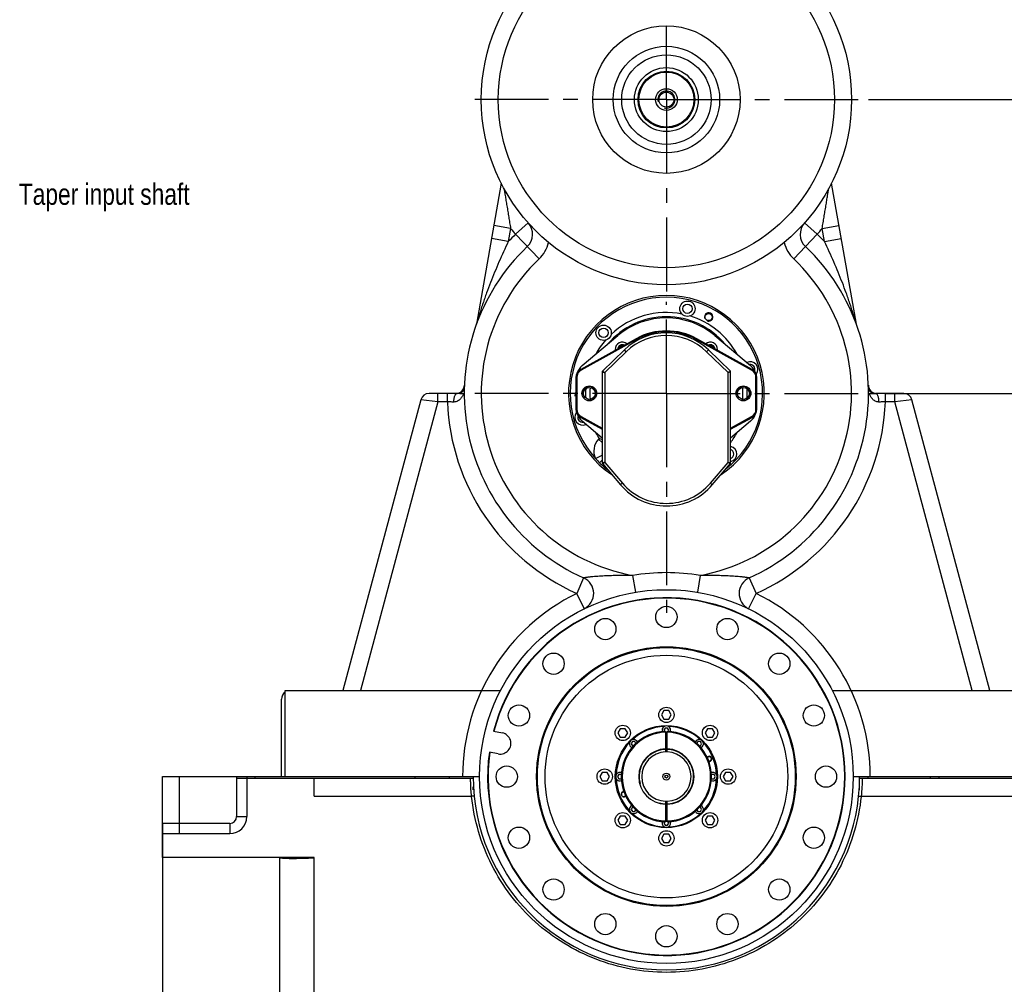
# Model space of a CAD drawing. Header units: millimetres. Extents: x 8 to 412, y 8 to 288.
# Tile 13 of 15: x 217 to 333, y 118 to 231. Entities that reach past the tile are written whole.
import ezdxf

# ---------------------------------------------------------------- set-up
doc = ezdxf.new("R2010")
doc.units = ezdxf.units.MM
doc.header["$LTSCALE"] = 23.1
doc.linetypes.add('CENTER', pattern=[0.6, 0.375, -0.075, 0.075, -0.075])
doc.layers.get('0').update_dxf_attribs({"linetype": 'CONTINUOUS'})
for name, color, linetype in [('02___PRT_ALL_AXES', 7, 'CONTINUOUS'), ('3_ALL_AXES', 7, 'CONTINUOUS'), ('CHAMFER', 7, 'CONTINUOUS'), ('DEFAULT_1', 7, 'CENTER'), ('ROUND', 7, 'CONTINUOUS')]:
    doc.layers.add(name, color=color, linetype=linetype)
doc.styles.get("Standard").update_dxf_attribs({"font": 'txt', "width": 0.8})
doc.dimstyles.new('DIMSTYLE_2', dxfattribs={"dimtxt": 2.5, "dimasz": 3.5, "dimexe": 2, "dimexo": 0, "dimtad": 1, "dimdec": 3, "dimlfac": 10, "dimdsep": 46, "dimtxsty": 'Standard', "dimblk": '_FILLED', "dimblk1": '_FILLED', "dimblk2": '_FILLED', "dimcen": 0, "dimclrt": 5, "dimadec": 3, "dimazin": 2, "dimtp": 0.8, "dimtm": 0.8, "dimtfac": 1, "dimtdec": 3, "dimtofl": 0, "dimtmove": 0, "dimatfit": 3, "dimldrblk": '_FILLED', "dimfxl": 1, "dimtolj": 1, "dimarcsym": 0})
doc.dimstyles.new('DIMSTYLE_3', dxfattribs={"dimtxt": 2.5, "dimasz": 3.5, "dimexe": 2, "dimexo": 0, "dimtad": 1, "dimdec": 3, "dimlfac": 10, "dimdsep": 46, "dimtxsty": 'Standard', "dimblk": '_FILLED', "dimblk1": '_FILLED', "dimblk2": '_FILLED', "dimcen": 0, "dimclrt": 5, "dimadec": 3, "dimazin": 2, "dimtp": 1.2, "dimtm": 1.2, "dimtfac": 1, "dimtdec": 3, "dimtofl": 0, "dimtmove": 0, "dimatfit": 3, "dimldrblk": '_FILLED', "dimfxl": 1, "dimtolj": 1, "dimarcsym": 0})
doc.dimstyles.new('DIMSTYLE_4', dxfattribs={"dimtxt": 2.5, "dimasz": 3.5, "dimexe": 2, "dimexo": 0, "dimtad": 1, "dimdec": 3, "dimlfac": 10, "dimdsep": 46, "dimtxsty": 'Standard', "dimblk": '_FILLED', "dimblk1": '_FILLED', "dimblk2": '_FILLED', "dimcen": 0, "dimclrt": 5, "dimadec": 3, "dimazin": 2, "dimtp": 0.5, "dimtm": 0.5, "dimtfac": 1, "dimtdec": 3, "dimtofl": 0, "dimtmove": 0, "dimatfit": 3, "dimldrblk": '_FILLED', "dimfxl": 1, "dimtolj": 1, "dimarcsym": 0})

# ---------------------------------------------------------------- blocks, each defined once
blk = doc.blocks.new('_FILLED')
at = {"color": 0, "linetype": 'ByBlock'}
blk.add_solid([(0, 0), (-1, 0.214), (-1, -0.214)], dxfattribs=at)
blk = doc.blocks.new('*D4')
at = {"color": 2, "linetype": 'Continuous', "transparency": 16777216}
for p, q in [((234.14, 136.4), (234.14, 78.84)), ((352.54, 136.4), (352.54, 78.84)), ((234.14, 80.84), (293.34, 80.84)), ((352.54, 80.84), (293.34, 80.84))]:
    blk.add_line(p, q, dxfattribs=at)
at = {"color": 2, "linetype": 'Continuous', "transparency": 16777216, "xscale": 3.5, "yscale": 3.5, "zscale": 3.5, "rotation": 180}
blk.add_blockref('_FILLED', (234.14, 80.84), dxfattribs=at)
at = {"color": 2, "linetype": 'Continuous', "transparency": 16777216, "xscale": 3.5, "yscale": 3.5, "zscale": 3.5}
blk.add_blockref('_FILLED', (352.54, 80.84), dxfattribs=at)
at = {"color": 5, "linetype": 'Continuous', "transparency": 16777216, "insert": (295.47, 83.96), "char_height": 2.5, "width": 8, "attachment_point": 2, "line_spacing_factor": 0.9}
blk.add_mtext('1184', dxfattribs=at)
blk = doc.blocks.new('*D5')
at = {"color": 2, "linetype": 'Continuous', "transparency": 16777216}
for p, q in [((302.91, 260.9), (375.3, 260.9)), ((373.3, 260.9), (373.3, 177.25)), ((373.3, 93.6), (373.3, 177.25)), ((312.32, 93.6), (375.3, 93.6))]:
    blk.add_line(p, q, dxfattribs=at)
at = {"color": 2, "linetype": 'Continuous', "transparency": 16777216, "xscale": 3.5, "yscale": 3.5, "zscale": 3.5}
for p, rotation in [((373.3, 260.9), 90), ((373.3, 93.6), 270)]:
    blk.add_blockref('_FILLED', p, dxfattribs=dict(at, rotation=rotation))
at = {"color": 5, "linetype": 'Continuous', "transparency": 16777216, "insert": (370.18, 188.27), "char_height": 2.5, "width": 8, "attachment_point": 2, "rotation": 90, "line_spacing_factor": 0.9}
blk.add_mtext('1673', dxfattribs=at)
blk = doc.blocks.new('*D6')
at = {"color": 2, "linetype": 'Continuous', "transparency": 16777216}
for p, q in [((319.09, 186.9), (360.46, 186.9)), ((358.46, 186.9), (358.46, 164.4)), ((358.46, 141.9), (358.46, 164.4)), ((350.54, 141.9), (360.46, 141.9))]:
    blk.add_line(p, q, dxfattribs=at)
at = {"color": 2, "linetype": 'Continuous', "transparency": 16777216, "xscale": 3.5, "yscale": 3.5, "zscale": 3.5}
for p, rotation in [((358.46, 186.9), 90), ((358.46, 141.9), 270)]:
    blk.add_blockref('_FILLED', p, dxfattribs=dict(at, rotation=rotation))
at = {"color": 5, "linetype": 'Continuous', "transparency": 16777216, "insert": (355.33, 167.3), "char_height": 2.5, "width": 6, "attachment_point": 2, "rotation": 90, "line_spacing_factor": 0.9}
blk.add_mtext('450', dxfattribs=at)
blk = doc.blocks.new('*D7')
at = {"color": 2, "linetype": 'Continuous', "transparency": 16777216}
for p, q in [((317.09, 221.4), (360.44, 221.4)), ((358.44, 221.4), (358.44, 204.15)), ((358.44, 186.9), (358.44, 204.15)), ((319.09, 186.9), (360.44, 186.9))]:
    blk.add_line(p, q, dxfattribs=at)
at = {"color": 2, "linetype": 'Continuous', "transparency": 16777216, "xscale": 3.5, "yscale": 3.5, "zscale": 3.5}
for p, rotation in [((358.44, 221.4), 90), ((358.44, 186.9), 270)]:
    blk.add_blockref('_FILLED', p, dxfattribs=dict(at, rotation=rotation))
at = {"color": 5, "linetype": 'Continuous', "transparency": 16777216, "insert": (355.32, 207.82), "char_height": 2.5, "width": 6, "attachment_point": 2, "rotation": 90, "line_spacing_factor": 0.9}
blk.add_mtext('345', dxfattribs=at)
blk = doc.blocks.new('*D9')
at = {"color": 2, "linetype": 'Continuous', "transparency": 16777216}
for p, q in [((349.04, 132.4), (362.16, 132.4)), ((360.16, 132.4), (360.16, 113)), ((360.16, 93.6), (360.16, 113)), ((312.32, 93.6), (362.16, 93.6))]:
    blk.add_line(p, q, dxfattribs=at)
at = {"color": 2, "linetype": 'Continuous', "transparency": 16777216, "xscale": 3.5, "yscale": 3.5, "zscale": 3.5}
for p, rotation in [((360.16, 132.4), 90), ((360.16, 93.6), 270)]:
    blk.add_blockref('_FILLED', p, dxfattribs=dict(at, rotation=rotation))
at = {"color": 5, "linetype": 'Continuous', "transparency": 16777216, "insert": (357.03, 116.17), "char_height": 2.5, "width": 6, "attachment_point": 2, "rotation": 90, "line_spacing_factor": 0.9}
blk.add_mtext('388', dxfattribs=at)

msp = doc.modelspace()

# ---------------------------------------------------------------- linework, layer by layer
at = {"color": 7, "linetype": 'Continuous'}
for p, q in [((273.9357, 211.57084), (271.0185, 195.02657)), ((315.6539, 195.02657), (312.7367, 211.57084)), ((275.03193, 206.27032), (273.06231, 206.61761)), ((275.03193, 206.27032), (274.76166, 204.73752)), ((275.61781, 205.58838), (277.10989, 206.92019)), ((309.56252, 206.92019), (311.05459, 205.58838)), ((311.64047, 206.27032), (313.61009, 206.61761)), ((311.91075, 204.73752), (311.64047, 206.27032)), ((274.76166, 204.73752), (272.79204, 205.08482)), ((275.61781, 205.58838), (278.37018, 202.68589)), ((308.30222, 202.68589), (311.05459, 205.58838)), ((311.91075, 204.73752), (313.88036, 205.08482)), ((268.7471, 186.9036), (265.45496, 186.9036)), ((266.49023, 185.9036), (266.49023, 186.9036)), ((267.60563, 185.9036), (267.60563, 186.9036)), ((269.05958, 186.9036), (269.5862, 186.9036)), ((317.0862, 186.9036), (317.61282, 186.9036)), ((321.21745, 186.9036), (317.9253, 186.9036)), ((319.06678, 185.9036), (319.06678, 186.9036)), ((320.18217, 185.9036), (320.18217, 186.9036)), ((264.48903, 186.16242), (255.3362, 152.0036)), ((266.49023, 185.9036), (257.40675, 152.0036)), ((266.49023, 185.9036), (264.48903, 186.16242)), ((267.60563, 185.9036), (266.49023, 185.9036)), ((320.18217, 185.9036), (319.06678, 185.9036)), ((322.18337, 186.16242), (320.18217, 185.9036)), ((329.26565, 152.0036), (320.18217, 185.9036)), ((331.3362, 152.0036), (322.18337, 186.16242)), ((285.44813, 181.60943), (285.36972, 181.52817)), ((285.36972, 181.52817), (285.7862, 181.12628)), ((285.01148, 179.26232), (285.7862, 179.64035)), ((285.78619, 179.73663), (285.75472, 179.76699)), ((285.47799, 178.76016), (285.7862, 179.07956)), ((289.35693, 165.52071), (289.68923, 163.54851)), ((297.31547, 165.52071), (296.98317, 163.54851)), ((283.61472, 165.23437), (282.79607, 163.4096)), ((303.05769, 165.23437), (303.87634, 163.4096)), ((283.66671, 161.63322), (282.79607, 163.4096)), ((302.99616, 161.61369), (303.87634, 163.4096)), ((283.6725, 161.62141), (283.66671, 161.63322)), ((283.67624, 161.61369), (283.6725, 161.62141)), ((248.5362, 141.9036), (248.5362, 152.0036)), ((248.5362, 152.0036), (273.84794, 152.0036)), ((312.82447, 152.0036), (338.1362, 152.0036)), ((248.1362, 141.9036), (248.1362, 151.0036)), ((293.04753, 149.6536), (292.75885, 149.1536)), ((293.62488, 149.6536), (293.04753, 149.6536)), ((293.91355, 149.1536), (293.62488, 149.6536)), ((292.75885, 149.1536), (293.04753, 148.6536)), ((293.04753, 148.6536), (293.62488, 148.6536)), ((293.62488, 148.6536), (293.91355, 149.1536)), ((273.02474, 147.23694), (274.0669, 147.02869)), ((287.921, 147.53012), (287.63233, 147.03012)), ((287.63233, 147.03012), (287.921, 146.53012)), ((288.49835, 147.53012), (287.921, 147.53012)), ((288.78703, 147.03012), (288.49835, 147.53012)), ((288.49835, 146.53012), (288.78703, 147.03012)), ((293.19186, 147.6036), (293.04753, 147.3536)), ((293.04753, 147.3536), (293.13716, 147.19834)), ((293.48054, 147.6036), (293.19186, 147.6036)), ((293.2362, 147.20265), (293.2362, 144.80187)), ((293.2362, 147.1036), (293.4362, 147.1036)), ((293.4362, 144.80187), (293.4362, 147.20265)), ((293.62488, 147.3536), (293.48054, 147.6036)), ((293.53524, 147.19834), (293.62488, 147.3536)), ((298.17405, 147.53012), (297.88538, 147.03012)), ((297.88538, 147.03012), (298.17405, 146.53012)), ((298.7514, 147.53012), (298.17405, 147.53012)), ((299.04008, 147.03012), (298.7514, 147.53012)), ((298.7514, 146.53012), (299.04008, 147.03012)), ((287.921, 146.53012), (288.49835, 146.53012)), ((289.33813, 146.00733), (289.19379, 145.75733)), ((289.19379, 145.75733), (289.33813, 145.50733)), ((289.62681, 146.00733), (289.33813, 146.00733)), ((289.74545, 145.80184), (289.62681, 146.00733)), ((297.0456, 146.00733), (296.92691, 145.80177)), ((297.33427, 146.00733), (297.0456, 146.00733)), ((297.47861, 145.75733), (297.33427, 146.00733)), ((297.33427, 145.50733), (297.47861, 145.75733)), ((298.17405, 146.53012), (298.7514, 146.53012)), ((273.57704, 144.57716), (272.53487, 144.7854)), ((289.33813, 145.50733), (289.44996, 145.50733)), ((297.22235, 145.50733), (297.33427, 145.50733)), ((285.79753, 142.4036), (285.50885, 141.9036)), ((286.37488, 142.4036), (285.79753, 142.4036)), ((286.66355, 141.9036), (286.37488, 142.4036)), ((300.29753, 142.4036), (300.00885, 141.9036)), ((300.87488, 142.4036), (300.29753, 142.4036)), ((301.16355, 141.9036), (300.87488, 142.4036)), ((234.1362, 132.4036), (234.1362, 141.9036)), ((234.1362, 141.9036), (244.0362, 141.9036)), ((236.1362, 135.2036), (236.1362, 141.9036)), ((242.8362, 141.9036), (242.8362, 137.2036)), ((242.8362, 141.7036), (270.6362, 141.7036)), ((244.0362, 141.9036), (244.0362, 137.2036)), ((244.04776, 141.9036), (263.8362, 141.9036)), ((244.08226, 141.7036), (244.08226, 141.9036)), ((245.0362, 141.7036), (245.0362, 141.9036)), ((251.9362, 139.59892), (251.9362, 141.7036)), ((267.8362, 141.9036), (271.3862, 141.9036)), ((285.50885, 141.9036), (285.79753, 141.4036)), ((285.79753, 141.4036), (286.37488, 141.4036)), ((286.37488, 141.4036), (286.66355, 141.9036)), ((287.74186, 142.1536), (287.59753, 141.9036)), ((287.59753, 141.9036), (287.74186, 141.6536)), ((288.03054, 142.1536), (287.74186, 142.1536)), ((287.74186, 141.6536), (288.03054, 141.6536)), ((288.04266, 142.1326), (288.03054, 142.1536)), ((288.03054, 141.6536), (288.04266, 141.6746)), ((298.64186, 142.1536), (298.62974, 142.1326)), ((298.62974, 141.6746), (298.64186, 141.6536)), ((298.93054, 142.1536), (298.64186, 142.1536)), ((298.64186, 141.6536), (298.93054, 141.6536)), ((299.07488, 141.9036), (298.93054, 142.1536)), ((298.93054, 141.6536), (299.07488, 141.9036)), ((300.00885, 141.9036), (300.29753, 141.4036)), ((300.29753, 141.4036), (300.87488, 141.4036)), ((300.87488, 141.4036), (301.16355, 141.9036)), ((315.2862, 141.9036), (342.59014, 141.9036)), ((316.0362, 141.7036), (343.8362, 141.7036)), ((317.0362, 141.7036), (317.0362, 141.9036)), ((324.3362, 141.9036), (324.3362, 141.7036)), ((325.3362, 141.9036), (325.3362, 141.7036)), ((270.66794, 140.7036), (270.6362, 140.7036)), ((270.6362, 140.34122), (270.6362, 140.7036)), ((316.00446, 140.7036), (316.0362, 140.7036)), ((316.0362, 140.34122), (316.0362, 140.7036)), ((251.9362, 139.59892), (270.45355, 139.59892)), ((270.45664, 139.57513), (270.45355, 139.59892)), ((270.45598, 139.57506), (270.45355, 139.59892)), ((293.2362, 139.00532), (293.2362, 136.60454)), ((293.4362, 136.60454), (293.4362, 139.00532)), ((316.21886, 139.59892), (316.21566, 139.57428)), ((316.21886, 139.59892), (316.21634, 139.57421)), ((316.21886, 139.59892), (334.7362, 139.59892)), ((289.33813, 138.29986), (289.19379, 138.04986)), ((289.19379, 138.04986), (289.33813, 137.79986)), ((289.44995, 138.29986), (289.33813, 138.29986)), ((289.33813, 137.79986), (289.62681, 137.79986)), ((289.62681, 137.79986), (289.74548, 138.00541)), ((296.92693, 138.00541), (297.0456, 137.79986)), ((297.0456, 137.79986), (297.33427, 137.79986)), ((297.33427, 138.29986), (297.22237, 138.29986)), ((297.47861, 138.04986), (297.33427, 138.29986)), ((297.33427, 137.79986), (297.47861, 138.04986)), ((242.8362, 137.2036), (244.0362, 137.2036)), ((287.921, 137.27707), (287.63233, 136.77707)), ((287.63233, 136.77707), (287.921, 136.27707)), ((288.49835, 137.27707), (287.921, 137.27707)), ((288.78703, 136.77707), (288.49835, 137.27707)), ((288.49835, 136.27707), (288.78703, 136.77707)), ((293.13716, 136.60885), (293.04753, 136.4536)), ((293.4362, 136.7036), (293.2362, 136.7036)), ((293.62488, 136.4536), (293.53524, 136.60885)), ((298.17405, 137.27707), (297.88538, 136.77707)), ((297.88538, 136.77707), (298.17405, 136.27707)), ((298.7514, 137.27707), (298.17405, 137.27707)), ((299.04008, 136.77707), (298.7514, 137.27707)), ((298.7514, 136.27707), (299.04008, 136.77707)), ((242.0362, 136.4036), (234.1362, 136.4036)), ((242.0362, 136.4036), (242.0362, 135.2036)), ((287.921, 136.27707), (288.49835, 136.27707)), ((293.04753, 136.4536), (293.19186, 136.2036)), ((293.19186, 136.2036), (293.48054, 136.2036)), ((293.48054, 136.2036), (293.62488, 136.4536)), ((298.17405, 136.27707), (298.7514, 136.27707)), ((234.1362, 135.2036), (242.0362, 135.2036)), ((293.04753, 135.1536), (292.75885, 134.6536)), ((292.75885, 134.6536), (293.04753, 134.1536)), ((293.62488, 135.1536), (293.04753, 135.1536)), ((293.91355, 134.6536), (293.62488, 135.1536)), ((293.62488, 134.1536), (293.91355, 134.6536)), ((293.04753, 134.1536), (293.62488, 134.1536)), ((251.9362, 132.4036), (234.1362, 132.4036)), ((247.9362, 116.1102), (247.9362, 132.4036)), ((251.9362, 132.36238), (251.93533, 132.4036)), ((251.9362, 115.90085), (251.9362, 132.36238))]:
    msp.add_line(p, q, dxfattribs=at)
at = {"color": 2, "linetype": 'Continuous'}
msp.add_line((285.7862, 179.79961), (285.75472, 179.76699), dxfattribs=at)
at = {"color": 7, "linetype": 'Continuous'}
for centre, radius in [((293.3362, 221.4036), 21.75), ((293.3362, 221.4036), 19.75), ((293.3362, 221.4036), 8.66129), ((293.3362, 221.4036), 6.25435), ((293.3362, 221.4036), 5.25435), ((293.3362, 221.4036), 3.33432), ((293.3362, 221.4036), 3.23438), ((293.3362, 221.4036), 1.27499), ((293.3362, 221.4036), 0.875), ((293.3362, 141.9036), 21.95), ((293.3362, 141.9036), 15.245), ((293.3362, 141.9036), 15.145)]:
    msp.add_circle(centre, radius, dxfattribs=at)
at = {"color": 2, "linetype": 'Continuous'}
for centre, radius, start, end in [((293.3362, 221.4036), 1, 255, 195), ((298.30219, 195.87029), 0.5, 255, 195), ((288.08315, 191.97266), 0.5, 74.940901, 151.3148468), ((298.40527, 192.15665), 0.5, 6.0906899, 61.3293764), ((284.2862, 186.9036), 0.8, 255, 195), ((302.3862, 186.9036), 0.8, 255, 195), ((283.08783, 186.72092), 0.5, 138.8835752, 195), ((293.3362, 141.9036), 3.2, 255, 195), ((293.3362, 141.9036), 2.9, 88.0238917, 91.9761083), ((298.37135, 143.98922), 0.3, 260.7736933, 144.2244683), ((288.30106, 139.81797), 0.3, 80.7707656, 195), ((288.30106, 139.81797), 0.3, 255, 324.2286962), ((293.3362, 141.9036), 2.9, 268.0238917, 271.9761083)]:
    msp.add_arc(centre, radius, start, end, dxfattribs=at)
at = {"color": 7, "linetype": 'Continuous'}
for centre, radius, start, end in [((293.3362, 221.4036), 23.75, 219.5826558, 221.7517068), ((275.61781, 205.58838), 2, 313.4793324, 41.7517068), ((311.05459, 205.58838), 2, 138.2482932, 226.5206676), ((293.3362, 221.4036), 23.75, 318.2482932, 320.4173442), ((293.3362, 186.9036), 25.75, 133.4793324, 136.1653535), ((293.3362, 186.9036), 25.75, 43.8346465, 46.5206676), ((293.3362, 186.9036), 23.75, 133.4793324, 245.8375189), ((275.61781, 205.58838), 4, 313.4793324, 346.0261766), ((293.3362, 186.9036), 23.75, 294.1624811, 46.5206676), ((311.05459, 205.58838), 4, 193.9738234, 226.5206676), ((293.3362, 186.9036), 21.75, 133.4793324, 259.4580848), ((293.3362, 186.9036), 21.75, 280.5419152, 46.5206676), ((293.3362, 186.9036), 11.5, 303.9609082, 236.0374778), ((293.3362, 186.9036), 11.3, 308.1872436, 222.548871), ((293.3362, 186.9036), 8.86769, 50, 130), ((288.17432, 192.06548), 0.85, 180, 186.7264788), ((298.49808, 192.06548), 0.85, 353.2735212, 360), ((268.60641, 187.9036), 1, 270, 357.6843887), ((318.06599, 187.9036), 1, 182.3156113, 270), ((265.45496, 185.9036), 1, 90, 165), ((268.7471, 187.9036), 1, 270, 327.5237472), ((317.9253, 187.9036), 1, 212.4762528, 270), ((321.21745, 185.9036), 1, 15, 90), ((293.3362, 186.9036), 25.75, 182.2256385, 245.8375189), ((293.3362, 186.9036), 25.75, 294.1624811, 357.7743615), ((286.80891, 180.13939), 2, 136.0211787, 206.0103013), ((289.8047, 183.24748), 6.23349, 219.7406829, 226.0439594), ((294.94902, 188.57661), 13.64049, 226.0260092, 231.4739281), ((293.3362, 141.9036), 23.95, 80.436016, 99.5639839), ((282.79607, 163.4096), 2, 296.2788288, 65.8375189), ((303.87634, 163.4096), 2, 114.1624811, 243.7211517), ((293.3362, 141.9036), 23.95, 116.1095713, 180), ((293.3362, 141.9036), 23.95, 0, 63.8904287), ((293.3362, 141.9036), 21, 172.1124802, 165.2875198), ((293.3362, 141.9036), 20.95, 172.1206342, 165.2793658), ((249.1362, 151.0036), 1, 126.8812423, 180), ((273.82197, 145.80293), 1.25, 258.6999987, 78.7), ((293.3362, 141.9036), 5.3, 91.0811166, 268.9188834), ((293.3362, 141.9036), 5.2, 91.1019098, 268.8980902), ((293.3362, 141.9036), 5.3, 271.0811166, 88.9188834), ((293.3362, 141.9036), 5.2, 271.1019098, 88.8980902), ((293.3362, 141.9036), 4.05, 88.5628157, 91.4371843), ((293.3362, 141.9036), 3.25, 91.7632254, 268.2367746), ((293.3362, 141.9036), 2.9, 91.9761083, 268.0238917), ((293.3362, 141.9036), 3.25, 271.7632254, 88.2367746), ((293.3362, 141.9036), 2.9, 271.9761083, 88.0238917), ((293.3362, 141.9036), 22.7, 180, 360), ((293.3362, 141.9036), 4.05, 268.5628157, 271.4371843), ((242.0362, 137.2036), 2, 270, 360), ((242.0362, 137.2036), 0.8, 270, 360), ((248.74372, 208.5273), 76.2318, 272.1760718, 272.4001663)]:
    msp.add_arc(centre, radius, start, end, dxfattribs=at)
for points, knots in [([(274.27112, 210.93531), (274.27171, 210.93366), (274.27197, 210.92662), (274.27503, 210.91176), (274.27836, 210.8874), (274.28594, 210.83977), (274.29733, 210.76513), (274.31346, 210.66182), (274.33185, 210.54413), (274.35938, 210.3693), (274.39639, 210.13628), (274.44325, 209.84474), (274.49248, 209.54149), (274.54345, 209.23024), (274.61361, 208.80467), (274.70351, 208.26345), (274.81295, 207.60583), (274.92307, 206.94022), (274.99582, 206.49413), (275.03193, 206.27032)], [0, 0, 0, 0, 0.00111373, 0.004391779, 0.009663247, 0.016692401, 0.035017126, 0.057573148, 0.083060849, 0.11062168, 0.169907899, 0.232807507, 0.298038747, 0.364903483, 0.432984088, 0.571797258, 0.713123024, 0.856110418, 1, 1, 1, 1]), ([(311.64047, 206.27032), (311.67658, 206.49413), (311.74934, 206.94023), (311.85945, 207.60585), (311.9689, 208.26346), (312.05879, 208.80469), (312.12896, 209.23026), (312.17993, 209.54151), (312.22916, 209.84476), (312.27602, 210.1363), (312.31303, 210.36931), (312.34055, 210.54415), (312.35894, 210.66183), (312.37507, 210.76514), (312.38647, 210.83977), (312.39404, 210.8874), (312.39737, 210.91176), (312.40043, 210.92662), (312.40069, 210.93366), (312.40129, 210.93531)], [0, 0, 0, 0, 0.143890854, 0.286879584, 0.428206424, 0.567020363, 0.635101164, 0.701965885, 0.767197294, 0.830096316, 0.889381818, 0.916942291, 0.942429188, 0.964983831, 0.983307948, 0.990336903, 0.995608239, 0.998886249, 1, 1, 1, 1]), ([(274.76166, 204.73752), (274.38551, 203.942), (273.83662, 202.74379), (273.14924, 201.13058), (272.66129, 199.91781), (272.27887, 198.90196), (271.98911, 198.08734), (271.78066, 197.47715), (271.58136, 196.86818), (271.42311, 196.36218), (271.30218, 195.96137), (271.22969, 195.71538), (271.17437, 195.52386), (271.13605, 195.39049), (271.10812, 195.2898), (271.09031, 195.22894), (271.0851, 195.20793), (271.08312, 195.20195)], [0, 0, 0, 0, 0.257981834, 0.386303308, 0.514064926, 0.641202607, 0.704493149, 0.767539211, 0.830238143, 0.892340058, 0.922963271, 0.952975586, 0.96752339, 0.981407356, 0.993659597, 0.998153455, 1, 1, 1, 1]), ([(315.58929, 195.20195), (315.5873, 195.20793), (315.58209, 195.22895), (315.56428, 195.28981), (315.53635, 195.3905), (315.49803, 195.52388), (315.44271, 195.71541), (315.37022, 195.96141), (315.24928, 196.36222), (315.09103, 196.86821), (314.89174, 197.47718), (314.68329, 198.08737), (314.39352, 198.90198), (314.01111, 199.91782), (313.52316, 201.1306), (312.83578, 202.7438), (312.28689, 203.942), (311.91075, 204.73752)], [0, 0, 0, 0, 0.00184677, 0.006341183, 0.018594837, 0.032479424, 0.047027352, 0.077040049, 0.107663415, 0.169765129, 0.232463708, 0.295509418, 0.358799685, 0.485936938, 0.613698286, 0.742019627, 1, 1, 1, 1]), ([(268.36722, 185.88815), (268.36646, 186.0176), (268.3788, 186.20734), (268.42502, 186.446), (268.47087, 186.59939), (268.527, 186.72654), (268.59177, 186.82316), (268.66439, 186.88698), (268.72131, 186.9036), (268.7471, 186.9036)], [0, 0, 0, 0, 0.33696466, 0.49224987, 0.632096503, 0.752865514, 0.852712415, 0.932876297, 1, 1, 1, 1]), ([(269.51484, 186.9036), (269.47333, 186.79121), (269.37012, 186.56149), (269.14776, 186.23791), (268.87613, 186.01273), (268.60119, 185.90443), (268.44625, 185.88647), (268.36722, 185.88815)], [0, 0, 0, 0, 0.220370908, 0.461158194, 0.717337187, 0.854613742, 1, 1, 1, 1]), ([(318.30518, 185.88815), (318.22615, 185.88647), (318.07122, 185.90443), (317.79626, 186.01274), (317.52463, 186.23792), (317.30227, 186.56149), (317.19908, 186.79121), (317.15757, 186.9036)], [0, 0, 0, 0, 0.145386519, 0.282667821, 0.538855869, 0.779636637, 1, 1, 1, 1]), ([(318.30518, 185.88815), (318.30594, 186.0176), (318.29361, 186.20734), (318.24738, 186.446), (318.20153, 186.59939), (318.1454, 186.72654), (318.08063, 186.82316), (318.00801, 186.88698), (317.95109, 186.9036), (317.9253, 186.9036)], [0, 0, 0, 0, 0.33696466, 0.49224987, 0.632096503, 0.752865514, 0.852712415, 0.932876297, 1, 1, 1, 1]), ([(268.36722, 185.88815), (268.30589, 185.88945), (268.05203, 185.89478), (267.79816, 185.89986), (267.60563, 185.9036)], [0, 0, 0, 0, 0.241598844, 1, 1, 1, 1]), ([(319.06678, 185.9036), (319.00178, 185.90234), (318.74791, 185.89736), (318.49405, 185.89216), (318.30518, 185.88815)], [0, 0, 0, 0, 0.256025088, 1, 1, 1, 1]), ([(285.44813, 181.60943), (285.53313, 181.58336), (285.64606, 181.5497), (285.75876, 181.51531), (285.78639, 181.50676)], [0, 0, 0, 0, 0.754546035, 1, 1, 1, 1]), ([(289.35693, 165.52071), (289.08223, 165.52153), (288.53295, 165.52202), (287.7097, 165.51654), (286.88913, 165.50127), (286.20889, 165.47694), (285.67051, 165.44821), (285.27528, 165.42184), (284.89153, 165.3905), (284.58207, 165.36017), (284.34647, 165.33397), (284.18295, 165.31437), (284.03228, 165.29501), (283.89833, 165.27672), (283.79921, 165.26243), (283.73188, 165.25245), (283.69195, 165.24629), (283.66007, 165.24167), (283.63681, 165.23738), (283.62267, 165.23636), (283.61631, 165.23411), (283.61472, 165.23437)], [0, 0, 0, 0, 0.143193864, 0.286314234, 0.42912753, 0.570984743, 0.641093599, 0.710152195, 0.777454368, 0.841786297, 0.87222455, 0.901015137, 0.927634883, 0.951405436, 0.971482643, 0.97983377, 0.986890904, 0.992532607, 0.996650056, 0.999157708, 1, 1, 1, 1]), ([(303.05769, 165.23437), (303.05609, 165.23411), (303.04974, 165.23636), (303.03559, 165.23738), (303.01233, 165.24167), (302.98045, 165.24629), (302.94052, 165.25245), (302.87319, 165.26243), (302.77407, 165.27672), (302.64012, 165.29501), (302.48946, 165.31437), (302.32593, 165.33397), (302.09034, 165.36017), (301.78088, 165.3905), (301.39712, 165.42184), (301.00189, 165.44821), (300.46352, 165.47694), (299.78328, 165.50127), (298.9627, 165.51654), (298.13945, 165.52202), (297.59018, 165.52153), (297.31547, 165.52071)], [0, 0, 0, 0, 0.000842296, 0.003349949, 0.007467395, 0.013109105, 0.020166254, 0.028517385, 0.048594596, 0.072365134, 0.098984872, 0.127775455, 0.158213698, 0.222545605, 0.289847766, 0.358906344, 0.429015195, 0.570872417, 0.713685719, 0.856806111, 1, 1, 1, 1]), ([(270.45355, 139.59892), (270.42272, 139.86318), (270.37735, 140.35583), (270.34564, 140.93859), (270.33995, 141.32063), (270.33217, 141.51625), (270.34274, 141.63442), (270.33166, 141.69071), (270.33635, 141.7036)], [0, 0, 0, 0, 0.378421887, 0.703690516, 0.82922695, 0.922775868, 0.980491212, 1, 1, 1, 1]), ([(316.33606, 141.7036), (316.34075, 141.69071), (316.32966, 141.63442), (316.34024, 141.51625), (316.33245, 141.32062), (316.32677, 140.93859), (316.29505, 140.35583), (316.24969, 139.86318), (316.21886, 139.59892)], [0, 0, 0, 0, 0.019508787, 0.077224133, 0.17077305, 0.296309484, 0.621578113, 1, 1, 1, 1]), ([(270.75202, 139.61349), (270.75126, 139.62128), (270.70612, 139.61173), (270.65837, 139.61897), (270.55954, 139.60781), (270.49142, 139.60276), (270.45355, 139.59893)], [0, 0, 0, 0, 0.078420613, 0.294614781, 0.618655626, 1, 1, 1, 1]), ([(316.21634, 139.57421), (315.93124, 136.79129), (314.31619, 131.27762), (309.10282, 124.46469), (301.78372, 119.96495), (293.33576, 118.39638), (284.88786, 119.96527), (277.56893, 124.46528), (272.35582, 131.27841), (270.74098, 136.79214), (270.45598, 139.57506)], [0, 0, 0, 0, 0.124924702, 0.249897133, 0.374928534, 0.500000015, 0.625071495, 0.750102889, 0.875075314, 1, 1, 1, 1]), ([(315.9203, 139.6135), (315.92109, 139.6213), (315.96618, 139.61173), (316.01402, 139.61898), (316.11284, 139.6078), (316.18098, 139.60276), (316.21886, 139.59892)], [0, 0, 0, 0, 0.078492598, 0.294716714, 0.618732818, 1, 1, 1, 1]), ([(247.93621, 132.4036), (247.93724, 132.37708), (248.07235, 132.35967), (248.24381, 132.33033), (248.59752, 132.31572), (249.03912, 132.30384), (249.59252, 132.30251), (250.46833, 132.31212), (251.16017, 132.33231), (251.63828, 132.35047)], [0, 0, 0, 0, 0.021436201, 0.077942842, 0.168940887, 0.291490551, 0.441410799, 0.613518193, 1, 1, 1, 1])]:
    msp.add_open_spline(points, degree=3, knots=knots, dxfattribs=at)
for points in [[(269.2896, 187.06354), (269.21115, 187.01288), (269.13477, 186.95898), (269.05958, 186.9036)], [(317.61282, 186.9036), (317.53763, 186.95898), (317.46126, 187.01288), (317.3828, 187.06354)], [(270.66451, 140.58146), (270.65974, 140.50097), (270.64958, 140.42074), (270.6362, 140.34122)], [(316.0362, 140.34122), (316.01608, 140.46077), (316.00298, 140.58238), (316.00522, 140.7036)]]:
    msp.add_open_spline(points, degree=3, dxfattribs=at)
at = {"layer": '02___PRT_ALL_AXES', "color": 7, "linetype": 'Continuous'}
for p, q in [((263.8362, 141.9036), (267.8362, 141.9036)), ((263.8362, 141.7036), (263.8362, 141.9036)), ((267.8362, 141.7036), (267.8362, 141.9036))]:
    msp.add_line(p, q, dxfattribs=at)
for centre, radius in [((293.3362, 221.4036), 3.75), ((284.2862, 186.9036), 0.875), ((302.3862, 186.9036), 0.875), ((293.3362, 160.6536), 1.25), ((286.16089, 159.22634), 1.25), ((300.51152, 159.22634), 1.25), ((280.07795, 155.16185), 1.25), ((306.59445, 155.16185), 1.25), ((293.3362, 141.9036), 14.25), ((276.01346, 149.07891), 1.25), ((310.65894, 149.07891), 1.25), ((274.5862, 141.9036), 1.25), ((312.0862, 141.9036), 1.25), ((276.01346, 134.72828), 1.25), ((310.65894, 134.72828), 1.25), ((280.07795, 128.64534), 1.25), ((306.59445, 128.64534), 1.25), ((286.16089, 124.58086), 1.25), ((300.51152, 124.58086), 1.25), ((293.3362, 123.1536), 1.25)]:
    msp.add_circle(centre, radius, dxfattribs=at)
at = {"layer": '3_ALL_AXES', "color": 7, "linetype": 'Continuous'}
for centre, radius in [((295.81222, 196.85004), 0.9), ((295.81222, 196.85004), 0.55), ((298.30219, 195.87029), 0.425), ((285.96034, 194.02112), 0.9), ((285.96034, 194.02112), 0.55), ((284.2862, 186.9036), 0.7), ((302.3862, 186.9036), 0.7), ((293.3362, 149.1536), 0.9), ((288.20968, 147.03012), 0.9), ((293.3362, 141.9036), 6), ((298.46273, 147.03012), 0.9), ((286.0862, 141.9036), 0.9), ((293.3362, 141.9036), 0.4), ((300.5862, 141.9036), 0.9), ((293.3362, 141.9036), 0.16906), ((288.20968, 136.77707), 0.9), ((298.46273, 136.77707), 0.9), ((293.3362, 134.6536), 0.9)]:
    msp.add_circle(centre, radius, dxfattribs=at)
for centre, radius, start, end in [((293.3362, 186.9036), 9, 40.1736468, 139.8037864), ((293.3362, 186.9036), 9.5, 78.9100786, 133.1322787), ((293.3362, 186.9036), 9.5, 28.9911106, 73.1322787), ((293.3362, 186.9036), 9.5, 138.9100786, 150.9881693), ((288.17432, 192.06548), 0.85, 51.3043387, 180), ((288.17432, 192.06548), 0.55, 64.8840214, 173.1070168), ((288.08315, 191.97266), 0.425, 86.8067094, 151.2998982), ((298.49808, 192.06548), 0.85, 0, 128.6956613), ((298.49808, 192.06548), 0.55, 6.8929832, 115.1159786), ((298.40527, 192.15665), 0.425, 13.5884245, 108.3885689), ((303.18809, 189.73252), 0.9, 320.5799632, 115.861899), ((303.18809, 189.73252), 0.55, 342.7456499, 97.9665302), ((293.3362, 186.9036), 9.5, 176.6809274, 183.3175038), ((293.3362, 186.9036), 9, 175.569668, 184.4294169), ((293.3362, 186.9036), 9, 355.569668, 4.4294169), ((293.3362, 186.9036), 9.5, 356.6835864, 3.3172799), ((283.08783, 186.72092), 0.425, 152.533028, 207.4355276), ((283.48431, 184.07467), 0.9, 140.5799632, 295.861899), ((283.48431, 184.07467), 0.55, 162.7456499, 277.9665302), ((293.3362, 186.9036), 9.5, 208.9838362, 213.8679812), ((293.3362, 186.9036), 9.5, 322.6445346, 330.9964086), ((300.71207, 179.78607), 0.9, 281.1578492, 78.8304885), ((300.71207, 179.78607), 0.55, 288.4645334, 71.531465), ((293.3362, 141.9036), 5.9, 92.2065855, 132.773612), ((293.3362, 147.3536), 0.5, 339.8280518, 200.1719482), ((293.3362, 141.9036), 5.9, 47.226388, 87.7934145), ((293.3362, 141.9036), 5.9, 137.224168, 177.7975235), ((289.48247, 145.75733), 0.5, 25.013942, 245.1661746), ((293.3362, 147.3536), 0.5, 258.4593622, 281.5406378), ((297.18993, 145.75733), 0.5, 294.9995682, 154.9942698), ((293.3362, 141.9036), 5.9, 2.2024765, 42.775832), ((298.37135, 143.98922), 0.25, 254.1862846, 150.7763718), ((287.8862, 141.9036), 0.5, 69.8538776, 290.1461224), ((298.7862, 141.9036), 0.5, 249.8538776, 110.1461224), ((293.3362, 141.9036), 5.9, 182.2024765, 222.775832), ((293.3362, 141.9036), 5.9, 317.224168, 357.7975235), ((288.30106, 139.81797), 0.25, 74.1862846, 330.7763718), ((289.48247, 138.04986), 0.5, 114.8338254, 334.9906114), ((297.18993, 138.04986), 0.5, 205.0068129, 65.0000975), ((293.3362, 141.9036), 5.9, 227.226388, 267.7934145), ((293.3362, 136.4536), 0.5, 159.8280518, 20.1719482), ((293.3362, 136.4536), 0.5, 78.4593622, 101.5406378), ((293.3362, 141.9036), 5.9, 272.2065855, 312.773612)]:
    msp.add_arc(centre, radius, start, end, dxfattribs=at)
at = {"layer": 'CHAMFER', "color": 7, "linetype": 'Continuous'}
for radius, start, end in [(3.86603, 88.5169907, 91.4830092), (4, 88.5672178, 91.4327822), (2.9, 88.0334348, 91.966566), (3.2, 88.2485074, 91.7514879), (2.9, 268.0334348, 271.966566), (3.86603, 268.5169907, 271.4830092), (4, 268.5672178, 271.4327822), (3.2, 268.2485074, 271.7514879)]:
    msp.add_arc((293.3362, 141.9036), radius, start, end, dxfattribs=at)
at = {"layer": 'DEFAULT_1', "color": 7, "linetype": 'CENTER'}
for p, q in [((293.3362, 221.4036), (293.3362, 245.1536)), ((293.3362, 221.4036), (269.5862, 221.4036)), ((293.3362, 221.4036), (293.3362, 197.6536)), ((293.3362, 221.4036), (317.0862, 221.4036)), ((293.3362, 186.9036), (293.3362, 197.6536)), ((269.05958, 186.9036), (268.7471, 186.9036)), ((293.3362, 186.9036), (269.5862, 186.9036)), ((293.3362, 186.9036), (293.3362, 161.1536)), ((293.3362, 186.9036), (317.0862, 186.9036)), ((317.61282, 186.9036), (317.9253, 186.9036))]:
    msp.add_line(p, q, dxfattribs=at)
at = {"layer": 'ROUND', "color": 7, "linetype": 'Continuous'}
for p, q in [((289.77583, 193.32227), (283.27763, 189.71779)), ((289.82434, 193.23482), (283.32614, 189.63034)), ((283.45063, 190.18456), (287.63616, 193.69664)), ((289.82434, 193.23482), (289.77583, 193.32227)), ((296.84806, 193.23482), (296.89657, 193.32227)), ((303.34627, 189.63034), (296.84806, 193.23482)), ((303.39477, 189.71779), (296.89657, 193.32227)), ((299.03624, 193.69664), (303.22178, 190.18456)), ((288.40492, 192.01168), (285.81675, 189.51308)), ((288.61329, 191.79584), (286.0862, 189.35623)), ((288.61329, 191.79584), (288.40492, 192.01168)), ((298.05912, 191.79584), (298.26748, 192.01168)), ((300.5862, 189.35623), (298.05912, 191.79584)), ((300.85567, 189.51307), (298.26748, 192.01168)), ((283.32614, 189.63034), (283.27763, 189.71779)), ((303.34627, 189.63034), (303.39477, 189.71779)), ((282.7112, 188.75586), (282.7112, 185.05133)), ((282.8112, 188.75586), (282.7112, 188.75586)), ((282.8112, 188.75586), (282.8112, 185.05133)), ((285.7862, 189.44114), (285.7862, 178.72058)), ((286.0862, 189.35623), (286.0862, 178.79453)), ((300.5862, 178.79453), (300.5862, 189.35623)), ((300.8862, 178.72057), (300.8862, 189.44114)), ((303.8612, 185.05133), (303.8612, 188.75586)), ((303.8612, 188.75586), (303.9612, 188.75586)), ((303.9612, 185.05133), (303.9612, 188.75586)), ((282.8112, 185.05133), (282.7112, 185.05133)), ((283.32614, 184.17685), (283.27763, 184.0894)), ((283.27763, 184.0894), (285.7862, 182.69793)), ((283.32614, 184.17685), (285.7862, 182.81228)), ((300.8862, 182.81228), (303.34627, 184.17685)), ((300.8862, 182.69793), (303.39477, 184.0894)), ((303.34627, 184.17685), (303.39477, 184.0894)), ((303.8612, 185.05133), (303.9612, 185.05133)), ((285.7862, 181.66285), (283.45063, 183.62263)), ((303.22178, 183.62263), (300.8862, 181.66285)), ((285.81024, 178.65553), (287.94416, 176.16452)), ((286.0862, 178.79453), (288.17199, 176.3597)), ((298.50041, 176.3597), (300.5862, 178.79453)), ((298.72825, 176.16452), (300.86215, 178.65552)), ((288.17199, 176.3597), (287.94416, 176.16452)), ((298.50041, 176.3597), (298.72825, 176.16452))]:
    msp.add_line(p, q, dxfattribs=at)
for centre, radius, start, end in [((293.3362, 186.9036), 7.1, 46.0089325, 133.9910675), ((293.3362, 186.9036), 6.8, 46.0089325, 133.9910675), ((293.3362, 186.9036), 7.34, 60.983346, 119.016654), ((293.3362, 186.9036), 7.24, 60.983346, 119.016654), ((283.8112, 188.75586), 1.1, 119.016654, 180), ((284.7362, 188.65247), 2, 130, 162.7956739), ((301.9362, 188.65247), 2, 17.2043261, 50), ((302.8612, 188.75586), 1.1, 0, 60.983346), ((283.8112, 188.75586), 1, 119.016654, 180), ((285.8862, 189.44114), 0.1, 133.9910675, 180), ((300.7862, 189.44114), 0.1, 359.9974257, 45.9941553), ((302.8612, 188.75586), 1, 0, 60.983346), ((283.8112, 185.05133), 1.1, 180, 240.983346), ((283.8112, 185.05133), 1, 180, 240.983346), ((284.7362, 185.15472), 2, 197.2043261, 230), ((301.9362, 185.15472), 2, 310, 342.7956739), ((302.8612, 185.05133), 1, 299.016654, 360), ((302.8612, 185.05133), 1.1, 299.016654, 360), ((285.8862, 178.72057), 0.1, 179.9978172, 220.5735747), ((300.7862, 178.72057), 0.1, 319.4205235, 360), ((293.3362, 180.7836), 7.1, 220.5848767, 319.4151233), ((293.3362, 180.7836), 6.8, 220.5848767, 319.4151233)]:
    msp.add_arc(centre, radius, start, end, dxfattribs=at)
for points, knots in [([(285.7862, 189.44114), (285.78427, 189.44037), (285.80162, 189.43864), (285.81004, 189.43326), (285.84287, 189.42558), (285.89468, 189.41004), (285.97907, 189.38668), (286.04858, 189.36697), (286.0862, 189.35623)], [0, 0, 0, 0, 0.019980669, 0.078819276, 0.173588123, 0.299805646, 0.623509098, 1, 1, 1, 1]), ([(286.0862, 189.35623), (286.02323, 189.3927), (285.91539, 189.45364), (285.87017, 189.48355), (285.80921, 189.5163), (285.81675, 189.51308)], [0, 0, 0, 0, 0.700194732, 0.92117249, 1, 1, 1, 1]), ([(300.85566, 189.51308), (300.85644, 189.51501), (300.84315, 189.50373), (300.83343, 189.5014), (300.8051, 189.48312), (300.75794, 189.45664), (300.68252, 189.41215), (300.62006, 189.37584), (300.5862, 189.35623)], [0, 0, 0, 0, 0.019980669, 0.078819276, 0.173588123, 0.299805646, 0.623509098, 1, 1, 1, 1]), ([(300.5862, 189.35623), (300.65618, 189.3762), (300.77492, 189.41145), (300.82785, 189.42322), (300.89375, 189.44433), (300.8862, 189.44114)], [0, 0, 0, 0, 0.700194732, 0.92117249, 1, 1, 1, 1]), ([(286.0862, 178.79453), (286.01605, 178.77709), (285.98502, 178.77373), (285.75738, 178.70996), (285.7862, 178.72057)], [0, 0, 0, 0, 0.701812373, 1, 1, 1, 1]), ([(285.81026, 178.65552), (285.80921, 178.65376), (285.82331, 178.66383), (285.83264, 178.66573), (285.8618, 178.68193), (285.90986, 178.70532), (285.98731, 178.74483), (286.0514, 178.77708), (286.0862, 178.79453)], [0, 0, 0, 0, 0.01980213, 0.078177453, 0.172388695, 0.298187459, 0.622065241, 1, 1, 1, 1]), ([(300.8862, 178.72057), (300.88813, 178.72122), (300.87088, 178.72275), (300.86256, 178.72737), (300.82988, 178.73404), (300.77816, 178.74755), (300.69363, 178.76793), (300.62398, 178.78513), (300.5862, 178.79453)], [0, 0, 0, 0, 0.01980213, 0.078177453, 0.172388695, 0.298187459, 0.622065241, 1, 1, 1, 1]), ([(300.5862, 178.79453), (300.65082, 178.76213), (300.67657, 178.74449), (300.89094, 178.64482), (300.86215, 178.65552)], [0, 0, 0, 0, 0.701812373, 1, 1, 1, 1])]:
    msp.add_open_spline(points, degree=3, knots=knots, dxfattribs=at)

# ---------------------------------------------------------------- texts
at = {"color": 5, "linetype": 'Continuous', "insert": (217.25263, 211.54657), "char_height": 2.5, "width": 34, "attachment_point": 1, "line_spacing_factor": 0.9}
msp.add_mtext('Taper input shaft', dxfattribs=at)

# ---------------------------------------------------------------- dimensions: what is measured, and where the dimension line sits
at = {"color": 2, "linetype": 'Continuous'}
for base, p1, p2, angle, dimstyle, picture, middle in [((373.30117, 260.9036), (312.32058, 93.6036), (302.90941, 260.9036), 90, 'DIMSTYLE_3', '*D5', (373.30117, 188.58004)), ((358.44443, 186.9036), (317.0862, 221.4036), (319.0862, 186.9036), 270, 'DIMSTYLE_4', '*D7', (358.44443, 207.87843)), ((358.45943, 186.9036), (350.5362, 141.9036), (319.0862, 186.9036), 90, 'DIMSTYLE_2', '*D6', (358.45943, 167.30349)), ((360.15686, 132.4036), (312.32058, 93.6036), (349.0362, 132.4036), 90, 'DIMSTYLE_4', '*D9', (360.15686, 116.23537))]:
    dim = msp.add_linear_dim(base=base, p1=p1, p2=p2, angle=angle, dimstyle=dimstyle, dxfattribs=at)
    dim.commit()
    dim.dimension.update_dxf_attribs({"geometry": picture, "text_midpoint": middle, "dimtype": 160})
dim = msp.add_linear_dim(base=(352.5362, 80.83643), p1=(234.1362, 136.4036), p2=(352.5362, 136.4036), dimstyle='DIMSTYLE_3', dxfattribs=at)
dim.commit()
dim.dimension.update_dxf_attribs({"geometry": '*D4', "text_midpoint": (295.77872, 80.83643), "dimtype": 160})

doc.saveas('drawing.dxf')
